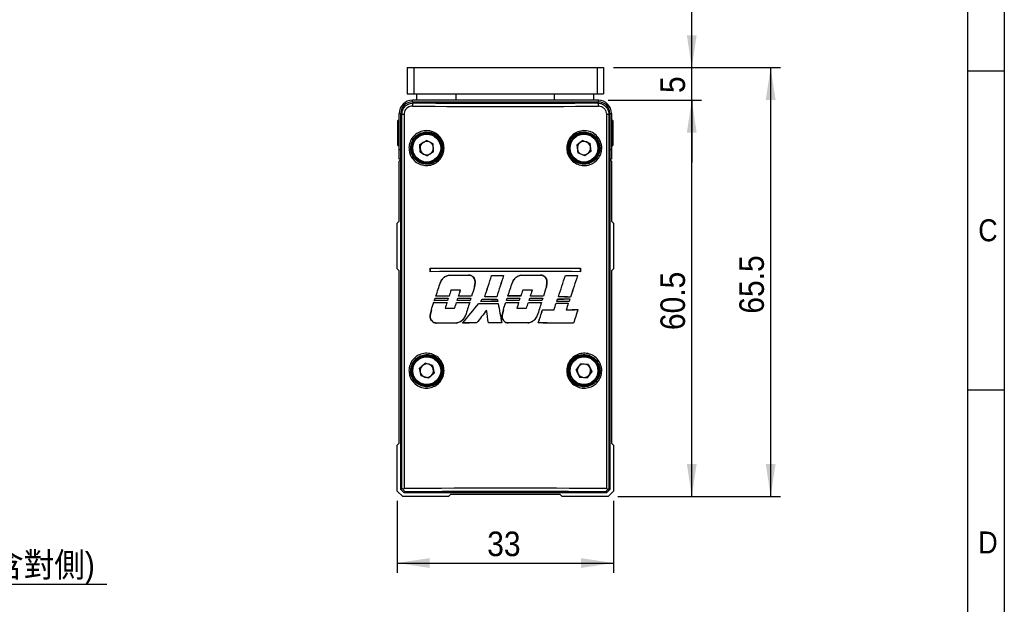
# Model space of a CAD drawing. Header units: millimetres. Extents: x 8 to 292, y 5 to 205.
# Tile 9 of 12: x 192 to 292, y 81 to 140. Entities that reach past the tile are written whole.
import ezdxf

# ---------------------------------------------------------------- set-up
doc = ezdxf.new("R2010")
doc.units = ezdxf.units.MM
for name, color, linetype in [('SLD-0', 7, 'Continuous'), ('圖框線條', 7, 'Continuous'), ('尺寸線', 5, 'Continuous')]:
    doc.layers.add(name, color=color, linetype=linetype)
doc.styles.add('SLDTEXTSTYLE0', font='GOTHIC.TTF', dxfattribs={"width": 0.913})
doc.styles.add('SLDTEXTSTYLE1', font='GOTHIC.TTF', dxfattribs={"width": 0.913, "bigfont": 'bigfont'})
doc.dimstyles.new('SLDDIMSTYLE0', dxfattribs={"dimtxt": 2.5, "dimasz": 3.302, "dimexe": 0, "dimexo": 0.0625, "dimtad": 1, "dimdec": 0, "dimlfac": 1.5, "dimrnd": 1e-09, "dimzin": 12, "dimdsep": 46, "dimtxsty": 'SLDTEXTSTYLE0', "dimsah": 1, "dimcen": 0.09, "dimadec": 0, "dimazin": 3, "dimtfac": 1, "dimtdec": 3, "dimtmove": 0, "dimatfit": 0, "dimfxl": 1, "dimfrac": 2, "dimtolj": 1, "dimtzin": 12, "dimarcsym": 0})
doc.dimstyles.new('SLDDIMSTYLE1', dxfattribs={"dimtxt": 2.5, "dimasz": 3.302, "dimexe": 0, "dimexo": 0.0625, "dimtad": 1, "dimdec": 0, "dimlfac": 1.5, "dimrnd": 1e-09, "dimzin": 12, "dimdsep": 46, "dimtxsty": 'SLDTEXTSTYLE0', "dimsah": 1, "dimcen": 0.09, "dimadec": 0, "dimazin": 3, "dimtfac": 1, "dimtdec": 3, "dimtofl": 0, "dimtmove": 0, "dimatfit": 3, "dimfxl": 1, "dimfrac": 2, "dimtolj": 1, "dimtzin": 12, "dimarcsym": 0})
doc.dimstyles.new('SLDDIMSTYLE4', dxfattribs={"dimtxt": 2.5, "dimasz": 3.302, "dimexe": 0, "dimexo": 0.0625, "dimtad": 0, "dimtih": 1, "dimtoh": 1, "dimdec": 0, "dimlfac": 1.5, "dimrnd": 1e-09, "dimzin": 12, "dimdsep": 46, "dimtxsty": 'SLDTEXTSTYLE0', "dimsah": 1, "dimcen": 0, "dimadec": 0, "dimazin": 3, "dimtfac": 1, "dimtdec": 3, "dimtofl": 0, "dimtmove": 0, "dimatfit": 3, "dimfxl": 1, "dimfrac": 2, "dimtolj": 1, "dimtzin": 12, "dimarcsym": 0})

# ---------------------------------------------------------------- blocks, each defined once
blk = doc.blocks.new('SW_SYMBOL_HOLE_DEPTH')
at = {"layer": '尺寸線', "color": 0}
for p, q in [((0, 875), (800, 875)), ((400, 875), (400, 75)), ((100, 555), (400, 75)), ((700, 555), (400, 75))]:
    blk.add_line(p, q, dxfattribs=at)
blk = doc.blocks.new('_D_8')
at = {"layer": '尺寸線', "transparency": 16777216}
for p, q in [((159.89, 93.49), (167.04, 82.58)), ((167.04, 82.58), (200.58, 82.58))]:
    blk.add_line(p, q, dxfattribs=at)
blk.add_solid([(159.89, 93.49), (161.28, 90.45), (162.12, 91)], dxfattribs=at)
at = {"layer": '尺寸線', "transparency": 16777216, "xscale": 0.003193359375, "yscale": 0.003193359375, "zscale": 0.003193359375}
blk.add_blockref('SW_SYMBOL_HOLE_DEPTH', (182.71, 82.93), dxfattribs=at)
at = {"layer": '尺寸線', "transparency": 16777216, "char_height": 2.5, "attachment_point": 1}
for s, insert, style in [('7(含對側)', (186.28, 85.82), 'SLDTEXTSTYLE1'), ('8-M4x0.8', (168.62, 85.82), 'SLDTEXTSTYLE0')]:
    blk.add_mtext(s, dxfattribs=dict(at, insert=insert, style=style))
blk = doc.blocks.new('_D_16')
at = {"layer": '尺寸線', "transparency": 16777216}
for p, q in [((230.13, 91.07), (230.13, 83.74)), ((252.13, 91.07), (252.13, 83.74)), ((230.13, 84.74), (252.13, 84.74))]:
    blk.add_line(p, q, dxfattribs=at)
for points in [[(230.13, 84.74), (233.43, 84.24), (233.43, 85.24)], [(252.13, 84.74), (248.83, 85.24), (248.83, 84.24)]]:
    blk.add_solid(points, dxfattribs=at)
at = {"layer": '尺寸線', "transparency": 16777216, "insert": (239.28, 87.94), "char_height": 2.5, "attachment_point": 1, "style": 'SLDTEXTSTYLE0'}
blk.add_mtext('33', dxfattribs=at)
blk = doc.blocks.new('_D_17')
at = {"layer": '尺寸線', "transparency": 16777216}
for p, q in [((251.6, 131.86), (261.1, 131.86)), ((260.1, 91.53), (260.1, 131.86)), ((252.58, 91.53), (261.1, 91.53))]:
    blk.add_line(p, q, dxfattribs=at)
for points in [[(260.1, 131.86), (259.6, 128.56), (260.6, 128.56)], [(260.1, 91.53), (260.6, 94.83), (259.6, 94.83)]]:
    blk.add_solid(points, dxfattribs=at)
at = {"layer": '尺寸線', "transparency": 16777216, "insert": (256.91, 108.46), "char_height": 2.5, "attachment_point": 1, "rotation": 90, "style": 'SLDTEXTSTYLE0'}
blk.add_mtext('60.5', dxfattribs=at)
blk = doc.blocks.new('_D_18')
at = {"layer": '尺寸線', "transparency": 16777216}
for p, q in [((260.1, 135.19), (260.1, 141.54)), ((252.13, 135.19), (261.1, 135.19)), ((260.1, 131.86), (260.1, 135.19)), ((251.6, 131.86), (261.1, 131.86)), ((260.1, 131.86), (260.1, 125.51))]:
    blk.add_line(p, q, dxfattribs=at)
for points in [[(260.1, 135.19), (260.6, 138.49), (259.6, 138.49)], [(260.1, 131.86), (259.6, 128.56), (260.6, 128.56)]]:
    blk.add_solid(points, dxfattribs=at)
at = {"layer": '尺寸線', "transparency": 16777216, "insert": (256.91, 132.6), "char_height": 2.5, "attachment_point": 1, "rotation": 90, "style": 'SLDTEXTSTYLE0'}
blk.add_mtext('5', dxfattribs=at)
blk = doc.blocks.new('_D_19')
at = {"layer": '尺寸線', "transparency": 16777216}
for p, q in [((252.13, 135.19), (269.13, 135.19)), ((268.13, 135.19), (268.13, 91.53)), ((252.58, 91.53), (269.13, 91.53))]:
    blk.add_line(p, q, dxfattribs=at)
for points in [[(268.13, 135.19), (267.63, 131.89), (268.63, 131.89)], [(268.13, 91.53), (268.63, 94.83), (267.63, 94.83)]]:
    blk.add_solid(points, dxfattribs=at)
at = {"layer": '尺寸線', "transparency": 16777216, "insert": (264.94, 110.13), "char_height": 2.5, "attachment_point": 1, "rotation": 90, "style": 'SLDTEXTSTYLE0'}
blk.add_mtext('65.5', dxfattribs=at)

msp = doc.modelspace()

# ---------------------------------------------------------------- linework, layer by layer
at = {"color": 7, "linetype": 'Continuous', "lineweight": 25}
for p, q in [((231.129731, 135.191967), (231.129731, 132.525303)), ((231.129731, 135.191967), (231.796397, 135.191967)), ((231.796397, 135.191967), (231.796397, 132.525303)), ((231.796397, 135.191967), (250.463064, 135.191967)), ((250.463064, 135.191967), (250.463064, 132.525303)), ((250.463064, 135.191967), (251.129731, 135.191967)), ((251.129731, 135.191967), (251.129731, 132.525303)), ((231.129731, 132.525303), (231.796397, 132.525303)), ((231.796397, 132.525303), (250.463064, 132.525303)), ((232.129731, 131.858635), (232.129731, 132.525303)), ((236.129731, 131.858635), (236.129731, 132.525303)), ((246.129731, 131.858635), (246.129731, 132.525303)), ((250.129731, 131.858635), (250.129731, 132.525303)), ((250.463064, 132.525303), (251.129731, 132.525303)), ((231.662886, 131.691968), (250.596575, 131.691968)), ((231.662886, 131.691968), (231.764977, 131.589877)), ((250.596397, 131.858635), (231.663064, 131.858635)), ((250.494485, 131.589877), (250.596575, 131.691968)), ((230.32973, 126.858635), (230.32973, 130.525301)), ((230.593471, 130.428406), (230.496397, 130.52548)), ((230.496397, 92.225454), (230.496397, 130.52548)), ((230.814013, 130.428406), (230.593471, 130.428406)), ((230.593471, 92.322527), (230.593471, 130.428406)), ((230.814013, 130.428406), (230.814013, 92.322324)), ((251.445448, 92.322324), (251.445448, 130.428406)), ((251.66599, 130.428406), (251.445448, 130.428406)), ((251.763064, 130.52548), (251.66599, 130.428406)), ((251.66599, 130.428406), (251.66599, 92.322426)), ((251.763064, 130.52548), (251.763064, 92.225352)), ((251.929731, 130.525301), (251.929731, 126.858635)), ((230.32973, 129.791968), (230.196397, 129.791968)), ((230.196397, 128.517635), (230.196397, 129.791968)), ((252.063064, 129.791968), (251.929731, 129.791968)), ((252.063064, 129.791968), (252.063064, 127.258634)), ((230.196397, 127.258634), (230.196397, 128.517635)), ((232.432712, 127.357652), (233.097912, 127.778446)), ((232.46453, 126.571174), (232.432712, 127.357652)), ((233.794931, 127.412762), (233.097912, 127.778446)), ((233.826749, 126.626286), (233.794931, 127.412762)), ((249.026339, 127.772269), (248.402274, 127.292579)), ((248.402274, 127.292579), (248.505666, 126.512277)), ((249.026339, 127.772269), (249.753795, 127.471658)), ((249.857187, 126.691359), (249.753795, 127.471658)), ((230.196397, 127.258634), (230.32973, 127.258634)), ((230.32973, 125.858635), (230.32973, 126.858635)), ((232.46453, 126.571174), (233.161549, 126.205492)), ((233.826749, 126.626286), (233.161549, 126.205492)), ((249.233123, 126.211668), (248.505666, 126.512277)), ((249.857187, 126.691359), (249.233123, 126.211668)), ((251.929731, 127.258634), (252.063064, 127.258634)), ((251.929731, 126.858635), (251.929731, 125.858635)), ((230.496397, 125.858635), (230.32973, 125.858635)), ((230.32973, 125.658634), (230.496397, 125.825301)), ((230.32973, 119.558635), (230.32973, 125.658634)), ((251.929731, 125.858635), (251.763064, 125.858635)), ((251.763064, 125.825301), (251.929731, 125.658634)), ((251.929731, 125.658634), (251.929731, 119.558635)), ((230.129731, 119.358634), (230.32973, 119.558635)), ((230.129731, 114.691968), (230.129731, 119.358634)), ((251.929731, 119.558635), (252.129731, 119.358634)), ((252.129731, 119.358634), (252.129731, 114.691968)), ((230.32973, 114.491967), (230.129731, 114.691968)), ((230.32973, 96.94009), (230.32973, 114.491967)), ((233.471956, 114.780223), (233.474371, 114.777809)), ((233.471956, 114.405734), (233.471956, 114.780223)), ((233.471956, 114.405734), (233.474371, 114.408151)), ((233.474371, 114.777809), (233.474371, 114.408151)), ((248.787505, 114.780223), (248.785091, 114.777809)), ((248.785091, 114.408151), (248.785091, 114.777809)), ((248.787505, 114.405734), (248.785091, 114.408151)), ((248.787505, 114.780223), (248.787505, 114.405734)), ((252.129731, 114.691968), (251.929731, 114.491967)), ((251.929731, 114.491967), (251.929731, 96.94009)), ((234.516887, 113.322864), (234.519147, 113.322077)), ((235.394559, 114.061053), (235.394786, 114.058684)), ((237.38897, 114.055577), (237.388976, 114.053232)), ((237.992461, 112.875484), (238.042379, 113.315637)), ((238.044706, 113.315424), (237.994736, 112.874928)), ((238.044706, 113.315424), (238.042379, 113.315637)), ((239.730479, 114.016424), (239.732178, 114.014092)), ((240.948991, 114.015873), (240.945798, 114.013546)), ((241.838905, 113.318749), (241.841104, 113.317984)), ((242.705592, 114.052269), (242.705816, 114.049937)), ((244.699161, 114.055214), (244.699168, 114.052872)), ((245.304773, 112.874965), (245.354949, 113.315419)), ((245.357296, 113.3152), (245.307067, 112.874406)), ((245.357296, 113.3152), (245.354949, 113.315419)), ((247.232758, 114.026629), (247.234484, 114.024259)), ((248.480228, 114.031554), (248.476918, 114.029142)), ((235.591601, 112.507326), (235.589885, 112.509688)), ((236.556743, 112.510157), (236.559994, 112.512519)), ((237.994736, 112.874928), (237.992461, 112.875484)), ((242.896009, 112.515283), (242.894313, 112.517615)), ((243.872247, 112.514019), (243.875455, 112.516351)), ((245.307067, 112.874406), (245.304773, 112.874965)), ((233.838899, 111.286155), (233.840651, 111.283751)), ((233.896541, 111.462145), (233.899856, 111.464554)), ((233.981688, 111.723283), (233.983433, 111.720881)), ((234.062263, 111.915677), (234.065564, 111.918082)), ((235.19455, 111.280897), (235.191311, 111.278537)), ((235.237681, 111.467305), (235.235961, 111.46967)), ((235.318835, 111.718208), (235.315588, 111.715847)), ((235.401829, 111.920694), (235.400111, 111.923058)), ((236.155318, 111.277849), (236.157041, 111.275484)), ((236.218245, 111.470384), (236.221502, 111.472752)), ((236.297944, 111.715179), (236.299661, 111.712817)), ((236.365809, 111.923633), (236.369063, 111.925997)), ((237.496155, 111.274512), (237.492947, 111.272175)), ((237.543443, 111.473639), (237.541742, 111.47598)), ((237.620648, 111.711992), (237.617433, 111.709655)), ((237.69031, 111.926771), (237.688605, 111.929109)), ((238.602183, 111.383914), (238.607147, 111.386256)), ((238.795666, 111.61843), (238.796768, 111.616094)), ((239.028699, 111.837314), (239.031905, 111.839651)), ((240.248687, 111.838357), (240.246991, 111.840684)), ((240.306036, 111.617063), (240.304139, 111.614735)), ((240.353674, 111.385573), (240.350819, 111.3879)), ((241.160337, 111.270721), (241.162033, 111.268393)), ((241.227625, 111.477329), (241.230827, 111.479656)), ((241.302648, 111.708465), (241.304339, 111.706137)), ((241.392309, 111.930147), (241.395502, 111.932474)), ((242.491504, 111.271251), (242.488304, 111.268919)), ((242.540997, 111.476762), (242.539303, 111.479094)), ((242.616478, 111.709088), (242.613268, 111.706756)), ((242.705652, 111.929455), (242.703957, 111.931787)), ((243.46956, 111.272289), (243.471259, 111.269957)), ((243.535713, 111.475673), (243.538919, 111.478004)), ((243.611737, 111.710222), (243.613432, 111.707889)), ((243.68242, 111.928298), (243.685627, 111.930629)), ((244.80647, 111.274603), (244.803243, 111.272252)), ((244.853844, 111.47335), (244.852137, 111.475698)), ((244.931688, 111.712609), (244.928451, 111.710256)), ((245.001163, 111.925861), (244.999451, 111.92821)), ((246.373046, 111.377819), (246.376283, 111.380171)), ((246.453038, 111.62504), (246.454752, 111.622682)), ((246.528615, 111.830173), (246.531846, 111.832527)), ((247.607975, 111.373597), (247.60624, 111.375985)), ((247.691325, 111.629335), (247.688029, 111.62694)), ((247.767542, 111.825818), (247.765799, 111.828209)), ((233.488621, 109.956115), (233.59705, 110.537846)), ((233.599366, 110.537172), (233.491011, 109.955768)), ((233.59705, 110.537846), (233.599366, 110.537172)), ((235.005177, 110.690072), (235.001933, 110.687708)), ((235.96462, 110.686918), (235.966345, 110.684552)), ((238.440968, 111.181206), (238.442068, 111.178868)), ((239.212238, 110.472422), (239.21373, 110.47812)), ((240.390501, 111.17929), (240.388569, 111.176962)), ((240.815593, 109.953677), (240.923069, 110.53324)), ((240.925305, 110.53259), (240.817898, 109.953342)), ((240.923069, 110.53324), (240.925305, 110.53259)), ((242.301026, 110.679621), (242.297827, 110.67729)), ((243.27945, 110.680552), (243.281148, 110.678221)), ((244.910994, 110.529986), (244.912696, 110.527644)), ((246.087966, 110.53296), (246.089681, 110.530606)), ((246.297675, 111.186831), (246.299392, 111.184474)), ((247.326454, 110.536982), (247.323177, 110.534594)), ((247.537681, 111.191016), (247.534398, 111.188623)), ((248.51236, 110.541709), (248.50904, 110.539296)), ((233.488621, 109.956115), (233.491011, 109.955768)), ((237.072994, 109.956097), (237.070771, 109.956838)), ((240.815593, 109.953677), (240.817898, 109.953342)), ((244.381575, 109.956634), (244.379351, 109.957376)), ((234.119791, 109.170322), (234.119844, 109.172712)), ((236.113698, 109.177324), (236.113553, 109.179683)), ((236.780486, 109.179132), (236.785509, 109.181496)), ((238.204995, 109.18212), (238.203857, 109.184455)), ((239.408874, 109.183725), (239.410879, 109.186059)), ((240.763275, 109.184535), (240.760473, 109.186862)), ((241.430299, 109.184547), (241.430352, 109.186874)), ((243.423536, 109.183066), (243.423392, 109.185399)), ((244.474499, 109.181362), (244.477712, 109.183698)), ((248.065658, 109.170625), (248.063916, 109.173021)), ((232.96789, 105.095604), (232.381709, 104.570295)), ((232.543549, 103.799992), (232.381709, 104.570295)), ((233.715913, 104.850612), (232.96789, 105.095604)), ((233.715913, 104.850612), (233.877753, 104.080309)), ((248.345425, 104.391812), (248.795178, 105.037786)), ((248.345425, 104.391812), (248.679977, 103.679328)), ((249.579484, 104.971275), (248.795178, 105.037786)), ((249.914037, 104.258791), (249.464283, 103.612817)), ((249.579484, 104.971275), (249.914037, 104.258791)), ((233.291572, 103.554999), (232.543549, 103.799992)), ((233.291572, 103.554999), (233.877753, 104.080309)), ((248.679977, 103.679328), (249.464283, 103.612817)), ((230.129731, 96.74009), (230.32973, 96.94009)), ((230.129731, 92.073423), (230.129731, 96.74009)), ((251.929731, 96.94009), (252.129731, 96.74009)), ((252.129731, 96.74009), (252.129731, 92.073423)), ((230.496397, 92.225454), (230.593471, 92.322527)), ((230.829782, 91.891968), (230.496397, 92.225454)), ((251.763064, 92.225352), (251.429579, 91.891968)), ((251.66599, 92.322426), (251.763064, 92.225352)), ((230.677853, 91.525302), (230.129731, 92.073423)), ((235.344519, 91.525302), (230.677853, 91.525302)), ((230.926855, 91.989042), (230.829782, 91.891968)), ((251.429579, 91.891968), (230.829782, 91.891968)), ((235.544519, 91.725302), (235.344519, 91.525302)), ((246.714942, 91.725302), (235.544519, 91.725302)), ((246.914943, 91.525302), (246.714942, 91.725302)), ((251.581609, 91.525302), (246.914943, 91.525302)), ((251.429579, 91.891968), (251.332504, 91.989043)), ((252.129731, 92.073423), (251.581609, 91.525302))]:
    msp.add_line(p, q, dxfattribs=at)
at = {"color": 8, "linetype": 'Continuous', "lineweight": 25}
for p, q in [((231.663064, 131.691968), (231.663064, 131.858635)), ((250.596397, 131.691968), (250.596397, 131.858635)), ((230.496397, 130.525301), (230.32973, 130.525301)), ((251.763064, 130.525301), (251.929731, 130.525301)), ((230.32973, 126.858635), (230.496397, 126.858635)), ((251.763064, 126.858635), (251.929731, 126.858635))]:
    msp.add_line(p, q, dxfattribs=at)
at = {"color": 7, "linetype": 'Continuous', "lineweight": 25, "flags": 128}
for points in [[(231.764977, 131.589877), (231.744997, 131.582541), (231.725769, 131.562939), (231.708016, 131.531813), (231.692406, 131.49033), (231.679527, 131.440054), (231.669863, 131.382875), (231.663777, 131.320946), (231.661499, 131.256596)], [(250.494485, 131.589877), (250.514464, 131.582541), (250.533692, 131.562939), (250.551445, 131.531813), (250.567055, 131.49033), (250.579934, 131.440054), (250.589599, 131.382875), (250.595684, 131.320946), (250.597963, 131.256596)]]:
    msp.add_lwpolyline(points, dxfattribs=at)
at = {"color": 7, "linetype": 'Continuous', "lineweight": 25}
for centre, radius in [((233.129731, 126.991968), 1.6), ((233.129731, 126.991968), 1.5), ((233.129731, 126.991968), 1.416667), ((249.129731, 126.991968), 1.6), ((249.129731, 126.991968), 1.5), ((249.129731, 126.991968), 1.416667), ((233.129731, 104.325302), 1.6), ((233.129731, 104.325302), 1.5), ((233.129731, 104.325302), 1.416667), ((249.129731, 104.325302), 1.6), ((249.129731, 104.325302), 1.5), ((249.129731, 104.325302), 1.416667)]:
    msp.add_circle(centre, radius, dxfattribs=at)
for centre, radius, start, end in [((231.663064, 130.525302), 1.333333, 90, 180), ((250.596397, 130.525302), 1.333333, 0, 90), ((233.129731, 126.991968), 0.681667, 122.31674466, 182.31674466), ((233.129731, 126.991968), 0.681667, 62.31674466, 122.31674466), ((233.129731, 126.991968), 0.681667, 2.31674466, 62.31674466), ((249.129731, 126.991968), 0.681667, 127.5478948, 187.5478948), ((249.129731, 126.991968), 0.681667, 67.5478948, 127.5478948), ((249.129731, 126.991968), 0.681667, 7.5478948, 67.5478948), ((233.129731, 126.991968), 0.681667, 182.31674466, 242.31674466), ((233.129731, 126.991968), 0.681667, 242.31674466, 302.31674466), ((233.129731, 126.991968), 0.681667, 302.31674466, 2.31674466), ((249.129731, 126.991968), 0.681667, 187.5478948, 247.5478948), ((249.129731, 126.991968), 0.681667, 247.5478948, 307.5478948), ((249.129731, 126.991968), 0.681667, 307.5478948, 7.5478948), ((233.129731, 104.325302), 0.681667, 131.86527113, 191.86527113), ((233.129731, 104.325302), 0.681667, 71.86527113, 131.86527113), ((233.129731, 104.325302), 0.681667, 11.86527113, 71.86527113), ((233.129731, 104.325302), 0.681667, 311.86527113, 11.86527113), ((249.129731, 104.325302), 0.681667, 145.15275917, 205.15275917), ((249.129731, 104.325302), 0.681667, 85.15275917, 145.15275917), ((249.129731, 104.325302), 0.681667, 25.15275917, 85.15275917), ((249.129731, 104.325302), 0.681667, 325.15275917, 25.15275917), ((233.129731, 104.325302), 0.681667, 191.86527113, 251.86527113), ((233.129731, 104.325302), 0.681667, 251.86527113, 311.86527113), ((249.129731, 104.325302), 0.681667, 205.15275917, 265.15275917), ((249.129731, 104.325302), 0.681667, 265.15275917, 325.15275917), ((252.6429, 91.147287), 1.52817, 129.73721231, 135.94702829)]:
    msp.add_arc(centre, radius, start, end, dxfattribs=at)
for centre, major_axis, ratio, start_param, end_param in [((231.663242, 130.525124), (0.825209, -0.825209), 0.9996954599, 2.3563467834, 3.9268385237), ((241.129731, 132.090424), (30.166667, 0), 0.0174550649, 4.3967396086, 5.0280383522), ((250.59622, 130.525124), (-0.825209, -0.825209), 0.9996954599, 2.3563467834, 3.9268385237), ((241.129731, 131.757141), (30.5, 0), 0.0172642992, 4.3967396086, 5.0280383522), ((241.129731, 115.29555), (30.5, 0), 0.0174550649, 4.4585987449, 4.9661792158), ((241.129731, 113.890409), (30.5, 0), 0.0174550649, 1.3170060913, 1.8245865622), ((241.129731, 115.29555), (30.633333, 0), 0.0174550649, 4.4598089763, 4.9649689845), ((241.129731, 113.890409), (30.633333, 0), 0.0174550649, 1.3182163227, 1.8233763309), ((241.129731, 135.57519), (30.49579, 94.82173), 0.0053441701, 4.461927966, 4.4772234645), ((241.129731, 135.57519), (30.629105, 95.236251), 0.0053441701, 4.4630753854, 4.4782656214), ((241.129731, 114.583936), (30.5, 0), 0.0174550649, 4.5232244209, 4.5894314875), ((241.129731, 114.583936), (30.633333, 0), 0.0174550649, 4.5240652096, 4.5899695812), ((241.129731, 120.102386), (30.49579, 94.82173), 0.0053441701, 4.6268327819, 4.6498804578), ((241.129731, 120.102386), (30.629105, 95.236251), 0.0053441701, 4.6272382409, 4.6501358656), ((241.129731, 114.548242), (30.5, 0), 0.0174550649, 4.6664957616, 4.7064630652), ((241.129731, 114.548242), (30.633333, 0), 0.0174550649, 4.6667511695, 4.706384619), ((241.129731, 112.839339), (30.629105, 95.236251), 0.0053441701, 1.5601853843, 1.5830013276), ((241.129731, 112.839339), (30.49579, 94.82173), 0.0053441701, 1.5601069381, 1.5830717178), ((241.129731, 112.852259), (30.49579, 94.82173), 0.0053441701, 4.7043828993, 4.7190273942), ((241.129731, 112.852259), (30.629105, 95.236251), 0.0053441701, 4.704449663, 4.718997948), ((241.129731, 114.583936), (30.5, 0), 0.0174550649, 4.764079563, 4.8296882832), ((241.129731, 114.583936), (30.633333, 0), 0.0174550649, 4.7638616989, 4.8291756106), ((241.129731, 96.759248), (30.49579, 94.82173), 0.0053441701, 4.8737239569, 4.8972328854), ((241.129731, 96.759248), (30.629105, 95.236251), 0.0053441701, 4.8730483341, 4.8964015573), ((241.129731, 114.548242), (30.5, 0), 0.0174550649, 4.9138481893, 4.955784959), ((241.129731, 114.548242), (30.633333, 0), 0.0174550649, 4.9130168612, 4.9545929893), ((241.129731, 89.496201), (30.629105, 95.236251), 0.0053441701, 1.311977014, 1.3358208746), ((241.129731, 89.496201), (30.49579, 94.82173), 0.0053441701, 1.3107850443, 1.3347921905), ((241.129731, 127.872575), (30.629112, 94.385493), 0.0053877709, 1.7360393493, 1.7423419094), ((241.129731, 127.872575), (30.495797, 93.974675), 0.0053877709, 1.7367860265, 1.7431169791), ((241.129731, 111.983796), (30.633333, 0), 0.0174550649, 1.7205305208, 1.7526405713), ((241.129731, 111.983796), (30.5, 0), 0.0174550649, 1.7212978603, 1.7533872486), ((241.129731, 128.302621), (30.495797, 93.974675), 0.0053877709, 4.5389514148, 4.5452862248), ((241.129731, 128.302621), (30.629112, 94.385493), 0.0053877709, 4.5397472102, 4.5460535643), ((241.129731, 120.890554), (30.629105, 95.236251), 0.0053441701, 1.6567744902, 1.6667513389), ((241.129731, 120.890554), (30.49579, 94.82173), 0.0053441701, 1.6571495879, 1.6671893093), ((241.129731, 105.352636), (30.629112, 94.385493), 0.0053877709, 1.4965598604, 1.502783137), ((241.129731, 105.352636), (30.495797, 93.974675), 0.0053877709, 1.4962519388, 1.5025025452), ((241.129731, 111.983796), (30.633333, 0), 0.0174550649, 1.4810439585, 1.5131610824), ((241.129731, 111.983796), (30.5, 0), 0.0174550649, 1.4807561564, 1.5128531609), ((241.129731, 105.782681), (30.495797, 93.974675), 0.0053877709, 4.7795804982, 4.7858279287), ((241.129731, 105.782681), (30.629112, 94.385493), 0.0053877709, 4.7793199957, 4.7855401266), ((241.129731, 98.167623), (30.629105, 95.236251), 0.0053441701, 1.4174647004, 1.4275187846), ((241.129731, 98.167623), (30.49579, 94.82173), 0.0053441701, 1.4167873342, 1.4269054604), ((241.129731, 135.636888), (30.49579, 94.82173), 0.0053441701, 4.4462182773, 4.4543928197), ((241.129731, 135.636888), (30.629105, 95.236251), 0.0053441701, 4.4474054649, 4.4555230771), ((241.129731, 111.8031), (30.5, 0), 0.0174550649, 4.4710081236, 4.516543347), ((241.129731, 111.8031), (30.633333, 0), 0.0174550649, 4.472138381, 4.5172989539), ((241.129731, 135.419989), (30.495797, 93.974675), 0.0053877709, 4.4563527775, 4.4592254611), ((241.129731, 110.944953), (30.5, 0), 0.0174550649, 1.7652005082, 1.8102313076), ((241.129731, 135.419989), (30.629112, 94.385493), 0.0053877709, 4.4575265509, 4.4603332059), ((241.129731, 110.944953), (30.633333, 0), 0.0174550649, 1.7644008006, 1.8090575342), ((241.129731, 112.240835), (30.5, 0), 0.0174550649, 4.4758266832, 4.5206959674), ((241.129731, 112.240835), (30.633333, 0), 0.0174550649, 4.476934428, 4.5214326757), ((241.129731, 111.397787), (30.5, 0), 0.0174550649, 1.7597182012, 1.8046420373), ((241.129731, 111.397787), (30.633333, 0), 0.0174550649, 1.7589431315, 1.803494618), ((241.129731, 128.02462), (30.629105, 95.236251), 0.0053441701, 1.7492710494, 1.7555766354), ((241.129731, 128.02462), (30.49579, 94.82173), 0.0053441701, 1.7500266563, 1.7563606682), ((241.129731, 127.926665), (30.629112, 94.385493), 0.0053877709, 1.7451514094, 1.7477995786), ((241.129731, 127.926665), (30.495797, 93.974675), 0.0053877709, 1.7458881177, 1.7485992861), ((241.129731, 128.455365), (30.49579, 94.82173), 0.0053441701, 4.5256057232, 4.5319463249), ((241.129731, 128.455365), (30.629105, 95.236251), 0.0053441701, 4.526410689, 4.532722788), ((241.129731, 111.8031), (30.5, 0), 0.0174550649, 4.5485616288, 4.5929717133), ((241.129731, 111.8031), (30.633333, 0), 0.0174550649, 4.5493380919, 4.5933885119), ((241.129731, 128.302621), (30.495797, 93.974675), 0.0053877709, 4.5340512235, 4.5366982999), ((241.129731, 110.944953), (30.5, 0), 0.0174550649, 1.6886521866, 1.7325328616), ((241.129731, 128.302621), (30.629112, 94.385493), 0.0053877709, 4.5348690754, 4.5374533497), ((241.129731, 110.944953), (30.633333, 0), 0.0174550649, 1.6881927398, 1.7317150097), ((241.129731, 112.240835), (30.5, 0), 0.0174550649, 4.553299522, 4.5970817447), ((241.129731, 112.240835), (30.633333, 0), 0.0174550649, 4.5540545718, 4.5974802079), ((241.129731, 111.397787), (30.5, 0), 0.0174550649, 1.6838046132, 1.7276326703), ((241.129731, 111.397787), (30.633333, 0), 0.0174550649, 1.6833666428, 1.7268368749), ((241.129731, 120.843097), (30.629105, 95.236251), 0.0053441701, 1.6731814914, 1.6870732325), ((241.129731, 120.843097), (30.49579, 94.82173), 0.0053441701, 1.67359829, 1.6875841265), ((241.129731, 120.809297), (30.629112, 94.385493), 0.0053877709, 1.6691038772, 1.6715915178), ((241.129731, 120.809297), (30.495797, 93.974675), 0.0053877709, 1.6695023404, 1.6720509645), ((241.129731, 115.28762), (30.497231, 37.043236), 0.0110943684, 4.6159485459, 4.622312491), ((241.129731, 110.853366), (30.5, 0), 0.0174550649, 1.5962435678, 1.6537618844), ((241.129731, 115.28762), (30.630552, 37.205174), 0.0110943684, 4.616473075, 4.6226826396), ((241.129731, 110.853366), (30.633333, 0), 0.0174550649, 1.5962260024, 1.6532373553), ((241.129731, 112.149248), (30.5, 0), 0.0174550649, 4.6357873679, 4.6853793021), ((241.129731, 112.149248), (30.633333, 0), 0.0174550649, 4.6361575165, 4.6854349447), ((241.129731, 111.3062), (30.5, 0), 0.0174550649, 1.5996870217, 1.6397372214), ((241.129731, 111.3062), (30.633333, 0), 0.0174550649, 1.5996166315, 1.6393317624), ((241.129731, 110.25539), (-30.628857, 148.812455), 0.0035188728, 1.5609373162, 1.5624616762), ((241.129731, 110.25539), (-30.495543, 148.16474), 0.0035188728, 1.5608816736, 1.5624441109), ((241.129731, 112.913956), (30.49579, 94.82173), 0.0053441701, 4.6889978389, 4.6967771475), ((241.129731, 112.913956), (30.629105, 95.236251), 0.0053441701, 4.6891003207, 4.6968281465), ((241.129731, 111.8031), (30.5, 0), 0.0174550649, 4.7133924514, 4.7570521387), ((241.129731, 111.8031), (30.633333, 0), 0.0174550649, 4.7134434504, 4.7567530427), ((241.129731, 112.900049), (30.495797, 93.974675), 0.0053877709, 4.6989974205, 4.7014571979), ((241.129731, 110.944953), (30.5, 0), 0.0174550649, 1.5245087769, 1.5675866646), ((241.129731, 112.900049), (30.629112, 94.385493), 0.0053877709, 4.6990879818, 4.7014877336), ((241.129731, 110.944953), (30.633333, 0), 0.0174550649, 1.5247657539, 1.5674961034), ((241.129731, 112.240835), (30.5, 0), 0.0174550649, 4.71805842, 4.7611541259), ((241.129731, 112.240835), (30.633333, 0), 0.0174550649, 4.7180889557, 4.7608367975), ((241.129731, 111.397787), (30.5, 0), 0.0174550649, 1.5191037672, 1.562187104), ((241.129731, 111.397787), (30.633333, 0), 0.0174550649, 1.519384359, 1.5621203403), ((241.129731, 105.301688), (30.629105, 95.236251), 0.0053441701, 1.5098169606, 1.5160402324), ((241.129731, 105.301688), (30.49579, 94.82173), 0.0053441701, 1.5095178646, 1.5157684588), ((241.129731, 105.406726), (30.629112, 94.385493), 0.0053877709, 1.5057472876, 1.5081645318), ((241.129731, 105.406726), (30.495797, 93.974675), 0.0053877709, 1.5054299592, 1.5079075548), ((241.129731, 105.732433), (30.49579, 94.82173), 0.0053441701, 4.766314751, 4.7725648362), ((241.129731, 105.732433), (30.629105, 95.236251), 0.0053441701, 4.7660628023, 4.7722855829), ((241.129731, 111.8031), (30.5, 0), 0.0174550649, 4.7891801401, 4.8332316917), ((241.129731, 111.8031), (30.633333, 0), 0.0174550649, 4.7889008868, 4.8325970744), ((241.129731, 105.782681), (30.495797, 93.974675), 0.0053877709, 4.774754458, 4.7772551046), ((241.129731, 110.944953), (30.5, 0), 0.0174550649, 1.4483887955, 1.4918296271), ((241.129731, 105.782681), (30.629112, 94.385493), 0.0053877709, 4.77451503, 4.7769552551), ((241.129731, 110.944953), (30.633333, 0), 0.0174550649, 1.4489803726, 1.4920690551), ((241.129731, 112.240835), (30.5, 0), 0.0174550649, 4.7938563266, 4.8373684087), ((241.129731, 112.240835), (30.633333, 0), 0.0174550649, 4.7935564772, 4.8367151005), ((241.129731, 111.397787), (30.5, 0), 0.0174550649, 1.4435207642, 1.4870035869), ((241.129731, 111.397787), (30.633333, 0), 0.0174550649, 1.4441340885, 1.4872640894), ((241.129731, 98.120165), (30.629105, 95.236251), 0.0053441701, 1.4339729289, 1.4478998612), ((241.129731, 98.120165), (30.49579, 94.82173), 0.0053441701, 1.4333383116, 1.4473601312), ((241.129731, 98.289358), (30.629112, 94.385493), 0.0053877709, 1.4298689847, 1.4323791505), ((241.129731, 98.289358), (30.495797, 93.974675), 0.0053877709, 1.4292156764, 1.4317875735), ((241.129731, 96.923775), (30.495797, 93.974675), 0.0053877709, 4.8685579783, 4.8712209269), ((241.129731, 110.853366), (30.5, 0), 0.0174550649, 1.3567644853, 1.3980261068), ((241.129731, 96.923775), (30.629112, 94.385493), 0.0053877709, 4.8679057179, 4.8705062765), ((241.129731, 110.853366), (30.633333, 0), 0.0174550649, 1.3577684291, 1.3986783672), ((241.129731, 112.149248), (30.5, 0), 0.0174550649, 4.887822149, 4.9292182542), ((241.129731, 112.149248), (30.633333, 0), 0.0174550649, 4.8871074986, 4.9281493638), ((241.129731, 111.3062), (30.5, 0), 0.0174550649, 1.3514074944, 1.3928460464), ((241.129731, 111.3062), (30.633333, 0), 0.0174550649, 1.3524361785, 1.3935216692), ((241.129731, 89.731609), (30.629112, 94.385493), 0.0053877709, 1.3384347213, 1.341167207), ((241.129731, 89.731609), (30.495797, 93.974675), 0.0053877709, 1.3373658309, 1.3401632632), ((241.129731, 111.211608), (30.633333, 0), 0.0174550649, 4.5109933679, 4.5430259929), ((241.129731, 111.211608), (30.5, 0), 0.0174550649, 4.5102093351, 4.5422210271), ((241.129731, 115.263648), (30.497241, 36.879352), 0.0111236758, 4.5558523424, 4.6106675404), ((241.129731, 115.263648), (30.630562, 37.040573), 0.0111236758, 4.5566450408, 4.6110887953), ((241.129731, 112.061926), (30.630437, 39.181167), 0.0107504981, 1.6196327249, 1.6527041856), ((241.129731, 112.061926), (30.497117, 39.010629), 0.0107504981, 1.619955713, 1.6530861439), ((241.129731, 111.711513), (30.5, 0), 0.0174550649, 4.6241182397, 4.6881495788), ((241.129731, 111.711513), (30.633333, 0), 0.0174550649, 4.6245394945, 4.688192), ((241.129731, 94.36635), (-30.49546, 200.130574), 0.0026294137, 4.7860946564, 4.7925532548), ((241.129731, 94.36635), (-30.628774, 201.005462), 0.0026294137, 4.7857831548, 4.7922302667), ((241.129731, 110.121251), (-30.628825, 163.895472), 0.0032064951, 1.5637556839, 1.575898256), ((241.129731, 110.121251), (-30.495511, 163.182108), 0.0032064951, 1.5637132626, 1.5759374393), ((241.129731, 111.211608), (30.633333, 0), 0.0174550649, 4.7505297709, 4.7826781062), ((241.129731, 111.211608), (30.5, 0), 0.0174550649, 4.7508015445, 4.7829300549), ((241.129731, 100.58449), (30.495797, 94.047733), 0.0053839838, 4.8056720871, 4.8200821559), ((241.129731, 100.58449), (30.629112, 94.458871), 0.0053839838, 4.8052973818, 4.8195943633), ((241.129731, 111.058258), (30.5, 0), 0.0174550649, 4.8366846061, 4.8756787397), ((241.129731, 111.058258), (30.633333, 0), 0.0174550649, 4.8361968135, 4.8750184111), ((241.129731, 96.836073), (30.49579, 94.82173), 0.0053441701, 4.8590634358, 4.8660359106), ((241.129731, 96.836073), (30.629105, 95.236251), 0.0053441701, 4.8584031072, 4.8653445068), ((241.129731, 111.711513), (30.5, 0), 0.0174550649, 4.8826512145, 4.9240628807), ((241.129731, 111.711513), (30.633333, 0), 0.0174550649, 4.8819598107, 4.9230180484), ((241.129731, 89.573026), (30.629105, 95.236251), 0.0053441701, 1.3435519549, 1.3505976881), ((241.129731, 111.058258), (30.633333, 0), 0.0174550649, 4.9159723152, 4.9556732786), ((241.129731, 89.573026), (30.49579, 94.82173), 0.0053441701, 1.3425071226, 1.3495853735), ((241.129731, 111.058258), (30.5, 0), 0.0174550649, 4.9169846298, 4.9568706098), ((241.129731, 86.106728), (30.629112, 94.458871), 0.0053839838, 1.3109095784, 1.3258540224), ((241.129731, 86.106728), (30.495797, 94.047733), 0.0053839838, 1.3097122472, 1.3247793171), ((241.129731, 108.652194), (30.5, 0), 0.0174550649, 1.7360069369, 1.8027035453), ((241.129731, 108.652194), (30.633333, 0), 0.0174550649, 1.7352860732, 1.8016739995), ((241.129731, 108.652194), (30.5, 0), 0.0174550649, 1.6668368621, 1.7138822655), ((241.129731, 108.652194), (30.633333, 0), 0.0174550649, 1.6664549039, 1.7130895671), ((241.129731, 108.652194), (30.5, 0), 0.0174550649, 1.5828115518, 1.6272478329), ((241.129731, 108.652194), (30.633333, 0), 0.0174550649, 1.582850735, 1.6269363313), ((241.129731, 108.652194), (30.5, 0), 0.0174550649, 1.4955185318, 1.5609414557), ((241.129731, 108.652194), (30.633333, 0), 0.0174550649, 1.495851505, 1.5609826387), ((241.129731, 108.652194), (30.5, 0), 0.0174550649, 1.3413817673, 1.4609107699), ((241.129731, 108.652194), (30.633333, 0), 0.0174550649, 1.3424564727, 1.4612854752), ((230.926754, 91.98894), (-0.333283, 0.333587), 0.0174470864, 5.4187115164, 6.2831932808), ((241.129731, 91.826795), (30.5, 0), 0.0172642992, 1.2257712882, 1.9158213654), ((241.129731, 91.493513), (30.166667, 0), 0.0174550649, 1.2257784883, 1.9158177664)]:
    msp.add_ellipse(centre, major_axis=major_axis, ratio=ratio, start_param=start_param, end_param=end_param, dxfattribs=at)
for points, knots in [([(230.593471, 130.428406), (230.605155, 130.552791), (230.62845, 130.800772), (230.809531, 131.134239), (231.08042, 131.397094), (231.413692, 131.562071), (231.653586, 131.58106), (231.764977, 131.589877)], [0, 0, 0, 0, 0.2005874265, 0.3999026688, 0.6024851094, 0.8154192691, 1, 1, 1, 1]), ([(250.494485, 131.589877), (250.632546, 131.57628), (250.909544, 131.548998), (251.274411, 131.328715), (251.536864, 131.008996), (251.653146, 130.687052), (251.662841, 130.491829), (251.66599, 130.428406)], [0, 0, 0, 0, 0.2284616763, 0.4583696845, 0.6838029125, 0.8972756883, 1, 1, 1, 1]), ([(231.661499, 131.256596), (231.580982, 131.250457), (231.408093, 131.237277), (231.167589, 131.12063), (230.971337, 130.933682), (230.839528, 130.695402), (230.822514, 130.517363), (230.814013, 130.428406)], [0, 0, 0, 0, 0.1878625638, 0.4033857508, 0.6061417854, 0.8032087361, 1, 1, 1, 1]), ([(251.445448, 130.428406), (251.443172, 130.473723), (251.436148, 130.613589), (251.351183, 130.84463), (251.16056, 131.072374), (250.897079, 131.228153), (250.697713, 131.24711), (250.597963, 131.256596)], [0, 0, 0, 0, 0.1007106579, 0.310835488, 0.5354294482, 0.7675568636, 1, 1, 1, 1]), ([(234.876196, 127.180239), (234.880846, 127.117119), (234.899834, 126.859375), (234.818813, 126.402276), (234.535255, 125.879796), (234.094904, 125.476563), (233.543219, 125.236024), (232.933834, 125.18866), (232.332916, 125.349885), (231.816318, 125.709494), (231.495258, 126.1679), (231.326345, 126.673019), (231.300209, 127.193558), (231.456748, 127.750113), (231.782128, 128.231117), (232.252734, 128.591005), (232.832922, 128.783645), (233.459357, 128.769891), (234.04919, 128.54094), (234.517747, 128.127875), (234.794214, 127.645458), (234.852765, 127.313202), (234.876196, 127.180239)], [0, 0, 0, 0, 0.0167357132, 0.0683384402, 0.1199715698, 0.1721837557, 0.2255032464, 0.2803223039, 0.3365749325, 0.3933464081, 0.4489338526, 0.4839025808, 0.5339608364, 0.5840251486, 0.6346471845, 0.6874885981, 0.7428311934, 0.7995922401, 0.856064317, 0.911063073, 0.9644091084, 1, 1, 1, 1]), ([(234.770966, 127.166167), (234.749507, 127.28914), (234.696183, 127.594716), (234.537216, 127.871509), (234.303952, 128.164744), (234.008046, 128.425387), (233.465622, 128.63655), (232.888508, 128.649066), (232.354637, 128.470699), (231.921594, 128.137919), (231.622126, 127.693179), (231.477978, 127.178442), (231.502049, 126.696978), (231.657541, 126.22984), (231.953089, 125.805937), (232.428401, 125.473414), (232.981467, 125.324085), (233.542675, 125.367593), (234.051, 125.589931), (234.456814, 125.962968), (234.7181, 126.446391), (234.792748, 126.869289), (234.775251, 127.107764), (234.770966, 127.166167)], [0, 0, 0, 0, 0.0355741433, 0.0883980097, 0.0888944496, 0.1438593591, 0.2003219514, 0.2571177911, 0.3125251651, 0.3654196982, 0.4160489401, 0.4660708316, 0.5160695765, 0.5510134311, 0.6066116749, 0.6634440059, 0.719759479, 0.7746051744, 0.8279115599, 0.8800909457, 0.9316927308, 0.983271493, 1, 1, 1, 1]), ([(250.931304, 127.161873), (250.935609, 127.086926), (250.950788, 126.822702), (250.857346, 126.367576), (250.573775, 125.863756), (250.136661, 125.469251), (249.57932, 125.230384), (248.956905, 125.190016), (248.350225, 125.366568), (247.843148, 125.737943), (247.538124, 126.191818), (247.375931, 126.693148), (247.354708, 127.219852), (247.526929, 127.790129), (247.874977, 128.273573), (248.362973, 128.619509), (248.943602, 128.789819), (249.558003, 128.758911), (250.136881, 128.519595), (250.599189, 128.09417), (250.860109, 127.608199), (250.912027, 127.282718), (250.931304, 127.161873)], [0, 0, 0, 0, 0.0198416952, 0.0699515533, 0.1202235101, 0.1724253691, 0.2271947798, 0.2837562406, 0.3404485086, 0.3958704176, 0.449601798, 0.4830743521, 0.5346386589, 0.5862189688, 0.6380070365, 0.6905787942, 0.7444353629, 0.7998434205, 0.8564530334, 0.9129947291, 0.9676965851, 1, 1, 1, 1]), ([(250.75576, 127.149053), (250.738127, 127.260748), (250.69119, 127.558067), (250.544791, 127.831593), (250.315889, 128.136058), (250.023804, 128.405041), (249.492109, 128.626011), (248.92616, 128.655025), (248.391316, 128.497688), (247.941588, 128.177731), (247.620861, 127.730427), (247.46218, 127.202801), (247.481735, 126.7155), (247.631182, 126.251663), (247.912261, 125.831722), (248.379573, 125.488207), (248.938484, 125.325149), (249.51152, 125.362793), (250.024395, 125.583816), (250.426613, 125.948586), (250.687638, 126.414439), (250.773691, 126.83544), (250.759722, 127.079761), (250.75576, 127.149053)], [0, 0, 0, 0, 0.0322707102, 0.085900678, 0.0869751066, 0.1435626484, 0.2002398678, 0.2556900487, 0.3095465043, 0.3620894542, 0.4138434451, 0.4653967, 0.5169381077, 0.5503928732, 0.6040891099, 0.6594800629, 0.7161725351, 0.7727786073, 0.8276134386, 0.8798586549, 0.9301237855, 0.9801822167, 1, 1, 1, 1]), ([(234.516887, 113.322864), (234.571941, 113.435206), (234.684746, 113.665395), (234.993235, 113.938313), (235.256017, 114.018682), (235.394559, 114.061053)], [0, 0, 0, 0, 0.31067876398, 0.63658215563, 1, 1, 1, 1]), ([(235.394786, 114.058684), (235.268528, 114.021259), (235.014431, 113.945941), (234.698557, 113.682354), (234.578738, 113.441743), (234.519147, 113.322077)], [0, 0, 0, 0, 0.3317464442, 0.6676492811, 1, 1, 1, 1]), ([(237.38897, 114.055577), (237.463181, 114.048536), (237.611784, 114.034437), (237.810419, 113.920711), (237.959754, 113.752885), (238.050265, 113.541663), (238.04657, 113.391298), (238.044706, 113.315424)], [0, 0, 0, 0, 0.19990579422, 0.40029647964, 0.59980055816, 0.79805673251, 1, 1, 1, 1]), ([(238.042379, 113.315637), (238.044643, 113.384908), (238.049312, 113.527819), (237.968428, 113.733324), (237.826508, 113.904846), (237.634592, 114.019752), (237.479539, 114.052409), (237.397585, 114.053154), (237.388976, 114.053232)], [0, 0, 0, 0, 0.18526157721, 0.38221109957, 0.57940028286, 0.77741263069, 0.97661902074, 1, 1, 1, 1]), ([(241.838905, 113.318749), (241.894329, 113.431949), (242.00728, 113.662645), (242.314359, 113.931885), (242.57256, 114.011334), (242.705592, 114.052269)], [0, 0, 0, 0, 0.3183622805, 0.6488043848, 1, 1, 1, 1]), ([(242.705816, 114.049937), (242.581957, 114.01271), (242.332968, 113.937873), (242.019865, 113.67706), (241.901314, 113.438927), (241.841104, 113.317984)], [0, 0, 0, 0, 0.3275574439, 0.6584793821, 1, 1, 1, 1]), ([(244.699161, 114.055214), (244.773527, 114.048451), (244.922433, 114.034909), (245.121544, 113.921759), (245.271534, 113.754226), (245.362833, 113.542475), (245.359155, 113.391496), (245.357296, 113.3152)], [0, 0, 0, 0, 0.1996412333, 0.3997446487, 0.5994172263, 0.7975708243, 1, 1, 1, 1]), ([(245.354949, 113.315419), (245.357251, 113.384441), (245.361998, 113.52678), (245.281862, 113.731586), (245.140994, 113.903006), (244.949684, 114.018558), (244.79296, 114.052218), (244.709233, 114.052802), (244.699168, 114.052872)], [0, 0, 0, 0, 0.18405498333, 0.379562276, 0.57565500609, 0.77340799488, 0.97276014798, 1, 1, 1, 1]), ([(234.119791, 109.170322), (234.043748, 109.18103), (233.891177, 109.202514), (233.692231, 109.330563), (233.548519, 109.512482), (233.470534, 109.732088), (233.482641, 109.882044), (233.488621, 109.956115)], [0, 0, 0, 0, 0.2038418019, 0.4089837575, 0.6114991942, 0.8080994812, 1, 1, 1, 1]), ([(233.491011, 109.955768), (233.485015, 109.889358), (233.472463, 109.750332), (233.536784, 109.543543), (233.663163, 109.362518), (233.844254, 109.231137), (234.006991, 109.180333), (234.100744, 109.174002), (234.119844, 109.172712)], [0, 0, 0, 0, 0.1730109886, 0.362190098, 0.5525319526, 0.7476698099, 0.9485924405, 1, 1, 1, 1]), ([(236.113553, 109.179683), (236.241862, 109.208771), (236.499494, 109.267178), (236.821711, 109.512018), (236.99767, 109.763783), (237.057538, 109.92189), (237.070771, 109.956838)], [0, 0, 0, 0, 0.30394189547, 0.61028726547, 0.91385650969, 1, 1, 1, 1]), ([(237.072994, 109.956097), (237.020668, 109.84089), (236.913925, 109.605873), (236.619005, 109.34235), (236.334453, 109.21343), (236.159994, 109.184896), (236.113698, 109.177324)], [0, 0, 0, 0, 0.2886225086, 0.5887765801, 0.8908766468, 1, 1, 1, 1]), ([(241.430299, 109.184547), (241.357457, 109.195015), (241.211423, 109.216002), (241.020923, 109.337011), (240.879344, 109.509523), (240.803387, 109.720259), (240.80178, 109.87393), (240.814936, 109.94988), (240.815593, 109.953677)], [0, 0, 0, 0, 0.19717293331, 0.39529461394, 0.59340857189, 0.7915103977, 0.98957802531, 1, 1, 1, 1]), ([(240.817898, 109.953342), (240.812026, 109.887133), (240.799659, 109.747685), (240.866462, 109.54038), (240.997491, 109.360663), (241.181769, 109.234885), (241.336256, 109.192611), (241.419727, 109.187522), (241.430352, 109.186874)], [0, 0, 0, 0, 0.178993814, 0.37699352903, 0.57500499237, 0.77305036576, 0.97111235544, 1, 1, 1, 1]), ([(243.423392, 109.185399), (243.551023, 109.213841), (243.807138, 109.270916), (244.12722, 109.511802), (244.304498, 109.761553), (244.365248, 109.920481), (244.379351, 109.957376)], [0, 0, 0, 0, 0.30151083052, 0.60503981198, 0.90830908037, 1, 1, 1, 1]), ([(244.381575, 109.956634), (244.329112, 109.841648), (244.222158, 109.607235), (243.926496, 109.344774), (243.642103, 109.217746), (243.468389, 109.190183), (243.423536, 109.183066)], [0, 0, 0, 0, 0.2903393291, 0.5918910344, 0.894626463, 1, 1, 1, 1]), ([(234.876196, 104.513572), (234.880846, 104.450452), (234.899834, 104.192708), (234.818812, 103.735608), (234.535256, 103.213129), (234.094904, 102.809895), (233.543219, 102.569358), (232.933834, 102.521993), (232.332917, 102.683219), (231.816317, 103.042826), (231.495258, 103.501234), (231.326346, 104.006353), (231.300209, 104.526891), (231.456747, 105.083446), (231.782129, 105.564449), (232.252734, 105.924337), (232.832922, 106.116977), (233.459357, 106.103224), (234.04919, 105.874273), (234.517745, 105.461207), (234.794215, 104.978792), (234.852765, 104.646535), (234.876196, 104.513572)], [0, 0, 0, 0, 0.0167358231, 0.0683384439, 0.1199716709, 0.1721838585, 0.2255033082, 0.2803223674, 0.3365749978, 0.3933464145, 0.4489339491, 0.4839027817, 0.5339608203, 0.5840252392, 0.6346471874, 0.6874886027, 0.7428311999, 0.7995922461, 0.8560643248, 0.9110631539, 0.9644090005, 1, 1, 1, 1]), ([(234.770966, 104.499502), (234.749507, 104.622474), (234.696182, 104.928049), (234.537216, 105.204842), (234.303952, 105.498077), (234.008046, 105.758721), (233.465622, 105.969884), (232.888508, 105.982399), (232.354637, 105.804033), (231.921595, 105.471252), (231.622125, 105.026513), (231.477978, 104.511775), (231.502048, 104.030311), (231.657542, 103.563174), (231.953088, 103.139269), (232.428402, 102.806749), (232.981467, 102.657416), (233.542675, 102.700925), (234.051001, 102.923265), (234.456812, 103.296303), (234.718101, 103.779724), (234.792748, 104.202623), (234.775251, 104.441099), (234.770966, 104.499502)], [0, 0, 0, 0, 0.0355739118, 0.08839788, 0.0888943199, 0.143859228, 0.2003218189, 0.2571176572, 0.3125250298, 0.3654195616, 0.4160487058, 0.4660707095, 0.5160695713, 0.5510132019, 0.6066115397, 0.6634438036, 0.7197593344, 0.7746050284, 0.8279114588, 0.8800909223, 0.9316924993, 0.9832714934, 1, 1, 1, 1]), ([(250.931304, 104.495207), (250.935609, 104.42026), (250.950788, 104.156035), (250.857347, 103.700908), (250.573775, 103.197088), (250.136661, 102.802583), (249.579319, 102.563717), (248.956905, 102.52335), (248.350224, 102.699899), (247.843148, 103.071278), (247.538125, 103.525152), (247.375931, 104.026482), (247.354708, 104.553186), (247.526929, 105.123463), (247.874977, 105.606907), (248.362973, 105.952844), (248.943602, 106.123152), (249.558002, 106.092243), (250.136882, 105.852929), (250.599189, 105.427502), (250.860109, 104.941531), (250.912027, 104.616051), (250.931304, 104.495207)], [0, 0, 0, 0, 0.0198416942, 0.0699516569, 0.1202236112, 0.1724254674, 0.2271948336, 0.2837562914, 0.3404485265, 0.3958705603, 0.4496019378, 0.4830743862, 0.5346387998, 0.5862190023, 0.6380071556, 0.6905789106, 0.7444354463, 0.7998435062, 0.8564530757, 0.9129948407, 0.9676966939, 1, 1, 1, 1]), ([(250.75576, 104.482387), (250.738127, 104.594081), (250.69119, 104.891399), (250.544791, 105.164926), (250.315889, 105.469391), (250.023805, 105.738375), (249.492109, 105.959343), (248.92616, 105.988358), (248.391315, 105.831024), (247.941589, 105.511063), (247.620861, 105.06376), (247.462181, 104.536134), (247.481734, 104.048833), (247.631182, 103.584996), (247.912261, 103.165055), (248.379573, 102.821539), (248.938484, 102.658481), (249.511521, 102.696124), (250.024394, 102.917151), (250.426614, 103.281919), (250.687637, 103.747774), (250.773691, 104.168774), (250.759722, 104.413094), (250.75576, 104.482387)], [0, 0, 0, 0, 0.0322705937, 0.0859006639, 0.0869750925, 0.1435626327, 0.2002398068, 0.2556899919, 0.3095464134, 0.3620894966, 0.4138433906, 0.4653966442, 0.5169381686, 0.5503928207, 0.6040890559, 0.6594800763, 0.7161725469, 0.7727786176, 0.8276135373, 0.8798586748, 0.9301239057, 0.9801823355, 1, 1, 1, 1]), ([(230.814013, 92.322324), (230.813349, 92.321618), (230.777848, 92.283849), (230.74606, 92.246513), (230.714867, 92.209876)], [0, 0, 0, 0, 0.0187137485, 1, 1, 1, 1]), ([(230.926855, 91.989042), (230.925739, 91.991073), (230.923504, 91.99514), (230.897128, 92.02394), (230.852732, 92.070347), (230.790138, 92.13431), (230.740439, 92.184203), (230.714867, 92.209876)], [0, 0, 0, 0, 0.1767418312, 0.3541122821, 0.5228033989, 0.7544627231, 1, 1, 1, 1]), ([(251.544608, 92.209859), (251.544313, 92.209564), (251.514696, 92.179944), (251.46213, 92.12703), (251.397976, 92.061372), (251.356022, 92.017307), (251.334578, 91.993487), (251.333138, 91.990403), (251.332504, 91.989043)], [0, 0, 0, 0, 0.0028301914, 0.2844305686, 0.5027727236, 0.6807693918, 0.8592830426, 1, 1, 1, 1]), ([(251.445448, 92.322324), (251.446113, 92.321618), (251.481619, 92.283843), (251.513411, 92.246502), (251.544608, 92.209859)], [0, 0, 0, 0, 0.0187108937, 1, 1, 1, 1])]:
    msp.add_open_spline(points, degree=3, knots=knots, dxfattribs=at)
at = {"layer": '圖框線條', "color": 133, "linetype": 'Continuous', "true_color": 0x71e1c5}
for p, q in [((291.909345, 205), (291.909345, 5)), ((288.178002, 201.268657), (288.178002, 5)), ((288.178002, 134.850746), (291.909345, 134.850746)), ((288.178002, 102.38806), (291.909345, 102.38806))]:
    msp.add_line(p, q, dxfattribs=at)

# ---------------------------------------------------------------- texts
at = {"layer": 'SLD-0', "color": 3, "true_color": 0x00ff00, "char_height": 2.238806, "attachment_point": 1, "style": 'SLDTEXTSTYLE0'}
for s, insert in [('C', (289.260091, 119.740944)), ('C', (289.260091, 119.740944)), ('D', (289.260091, 87.949899)), ('D', (289.260091, 87.949899))]:
    msp.add_mtext(s, dxfattribs=dict(at, insert=insert))

# ---------------------------------------------------------------- dimensions: what is measured, and where the dimension line sits
at = {"layer": '尺寸線'}
for base, p1, p2, dimstyle, picture, middle in [((260.102342, 135.191968), (250.596397, 131.858635), (251.129731, 135.191968), 'SLDDIMSTYLE0', '_D_18', (260.102342, 133.525302)), ((268.1297307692, 91.5253016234), (251.1297307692, 135.1919682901), (251.5816090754, 91.5253016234), 'SLDDIMSTYLE1', '_D_19', (268.1297307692, 113.3586349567)), ((260.1023422, 131.858635), (251.5816091, 91.5253016), (250.5963974, 131.858635), 'SLDDIMSTYLE1', '_D_17', (260.1023422, 111.6919683))]:
    dim = msp.add_linear_dim(base=base, p1=p1, p2=p2, angle=90, dimstyle=dimstyle, dxfattribs=at)
    dim.commit()
    dim.dimension.update_dxf_attribs({"geometry": picture, "text_midpoint": middle, "dimtype": 160})
dim = msp.add_diameter_dim_2p(p1=(158.68324, 95.326738), p2=(159.889281, 93.486775), text='8-M4x0.8{\\fGDT;x}7(含對側)', dimstyle='SLDDIMSTYLE4', override={"dimpost": '<>'}, dxfattribs=at)
dim.commit()
dim.dimension.update_dxf_attribs({"geometry": '_D_8', "text_midpoint": (184.603764, 84.587234), "dimtype": 163})
dim = msp.add_linear_dim(base=(252.129731, 84.744846), p1=(230.129731, 92.073423), p2=(252.129731, 92.073423), dimstyle='SLDDIMSTYLE1', dxfattribs=at)
dim.commit()
dim.dimension.update_dxf_attribs({"geometry": '_D_16', "text_midpoint": (241.129731, 84.744846), "dimtype": 160})

doc.saveas('drawing.dxf')
